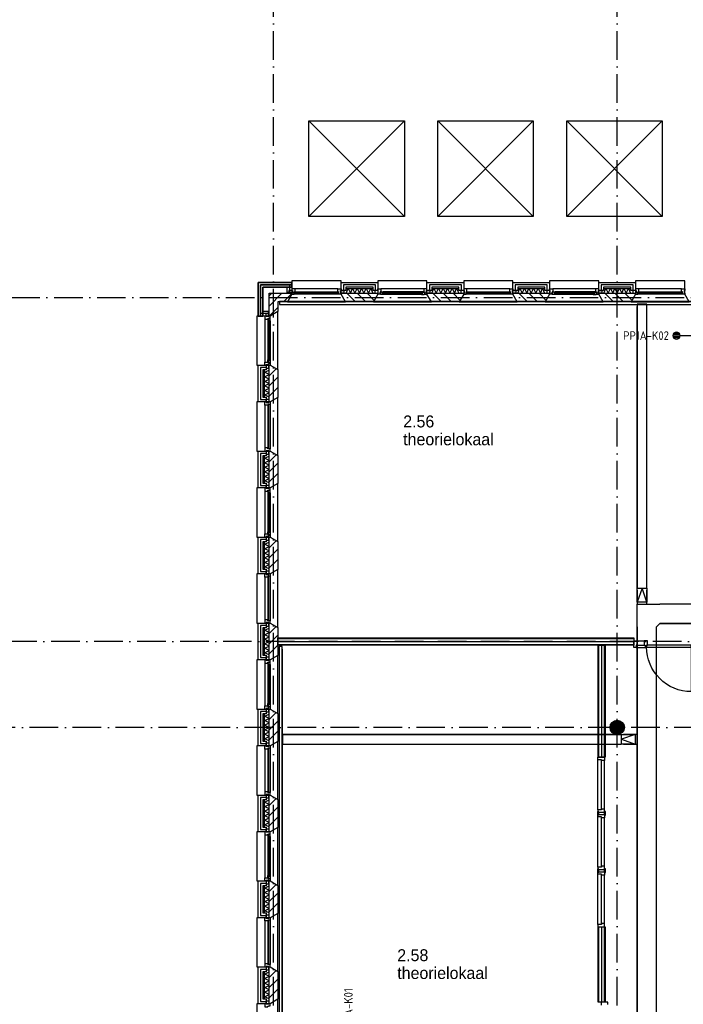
# Model space of a CAD drawing. Header units: millimetres. Extents: x -6587 to 112313, y 244 to 84344.
# Tile 19 of 54: x 12282 to 26184, y 43110 to 63727. Entities that reach past the tile are written whole.
import ezdxf
from ezdxf.enums import TextEntityAlignment as Align

# ---------------------------------------------------------------- set-up
doc = ezdxf.new("R2010")
doc.units = ezdxf.units.MM
doc.header["$LTSCALE"] = 100
doc.linetypes.add('B-SL0', pattern=[100000000.0, 0, -100000000.0])
doc.linetypes.add('DASHDOT', pattern=[9, 6, -1.5, 0, -1.5])
doc.layers.get('0').update_dxf_attribs({"color": 9, "linetype": 'CONTINUOUS'})
for name, color, linetype in [('AL$7----_STRAMIEN', 1, 'DASHDOT'), ('AL21----_BUITENWAND', 4, 'CONTINUOUS'), ('AL21K---_ISOLATIE', 1, 'CONTINUOUS'), ('AL22----_BINNENWAND', 7, 'CONTINUOUS'), ('AL27----_DAKEN', 7, 'CONTINUOUS'), ('AL28----_KONSTRUKTIE', 3, 'CONTINUOUS'), ('AL31----_BUITENKOZ', 7, 'CONTINUOUS'), ('AL32----_BINNENKOZ', 7, 'CONTINUOUS'), ('AL32----_DRAAIRICHTING', 1, 'CONTINUOUS'), ('ALL-----_REFLIJNEN', 8, 'CONTINUOUS'), ('ALXA3---_VOLZWART', 14, 'CONTINUOUS'), ('ALXAA---_GEWBETON', 12, 'CONTINUOUS'), ('ALXAB---_PREFABBETON', 1, 'CONTINUOUS'), ('BOUW', 8, 'CONTINUOUS'), ('EA61303-_ARCEER', 1, 'CONTINUOUS'), ('EB6441--_ATTRIB', 2, 'CONTINUOUS'), ('EL61303-_WANDGOOT', 3, 'CONTINUOUS'), ('EL6441--_DATACOM', 3, 'CONTINUOUS'), ('KABELGOOT1', 8, 'CONTINUOUS'), ('LIJN025', 10, 'CONTINUOUS'), ('WANDGOTEN2EA', 3, 'CONTINUOUS')]:
    doc.layers.add(name, color=color, linetype=linetype)
doc.styles.add('1_8', font='iso', dxfattribs={"width": 0.7, "height": 1.8})
doc.styles.add('2_0', font='iso', dxfattribs={"height": 200})
doc.styles.add('BURO-025', font='BUROFONT.shx', dxfattribs={"height": 250})
doc.styles.get("Standard").update_dxf_attribs({"font": 'iso.shx'})

# ---------------------------------------------------------------- blocks, each defined once
blk = doc.blocks.new('ES4X2')
for p, q in [((-0.45, 1.4), (-0.45, 2.6)), ((-0.15, 1.27), (-0.15, 2.73)), ((0.15, 1.27), (0.15, 2.73)), ((0.45, 1.4), (0.45, 2.6)), ((0, 1.25), (0, -3))]:
    blk.add_line(p, q)
blk.add_circle((0, 2), 0.75)
at = {"style": '1_8', "flags": 8}
for tag, p in [('NUMMER', (1.25, 3.5)), ('CODE', (-1.25, 3.5))]:
    blk.add_attdef(tag, text='', height=1.8, rotation=90, dxfattribs=at).set_placement(p, align=Align.MIDDLE_LEFT)
blk.add_attdef('M_CODE', text='', height=1.8, dxfattribs=at).set_placement((0, 0), align=Align.MIDDLE_CENTER)
blk = doc.blocks.new('EH100000')
at = {"linetype": 'ByBlock'}
for p, q in [((1, 0.5), (0, 0.5)), ((1, 0.5, 1), (0, 0.5, 1)), ((0, -0.5, 1), (1, -0.5, 1)), ((1, -0.5), (0, -0.5))]:
    blk.add_line(p, q, dxfattribs=at)
at = {"linetype": 'ByBlock', "invisible_edges": 15}
for points in [[(1, -0.5), (0, -0.5), (0, 0.5), (1, 0.5)], [(0, 0.5), (1, 0.5), (1, 0.5, 1), (0, 0.5, 1)], [(0, -0.5, 1), (1, -0.5, 1), (1, -0.5), (0, -0.5)]]:
    blk.add_3dface(points, dxfattribs=at)
at = {"linetype": 'ByBlock', "style": '2_0', "flags": 8}
blk.add_attdef('FUNCTIE', text='', height=0.5, dxfattribs=at).set_placement((0.5, 0), align=Align.MIDDLE)
at = {"linetype": 'ByBlock', "flags": 9}
blk.add_attdef('SCHOT', text='', height=0.5, dxfattribs=at).set_placement((0.5, 0), align=Align.MIDDLE)
blk = doc.blocks.new('EH100005')
blk.add_lwpolyline([(-1, -0.5), (0, -0.5), (0, 0.5), (-1, 0.5)])
at = {"style": '2_0', "flags": 9}
blk.add_attdef('HULPSTUK', text='', height=0.5, dxfattribs=at).set_placement((0, 0), align=Align.MIDDLE)
blk = doc.blocks.new('WANDGOTEN2EA')
at = {"layer": 'EA61303-_ARCEER'}
h = blk.add_hatch(dxfattribs=at)
h.set_pattern_fill('LINE,N', color=256, scale=20, angle=225, style=0)
h.set_pattern_definition([(225, (44493, 57794.5), (44.90128, -44.90128), [])])
edge = h.paths.add_edge_path()
edge.add_line((44493, 57827), (17726, 57827))
edge = h.paths.add_edge_path()
edge.add_line((17726, 57827), (17726, 57762))
edge = h.paths.add_edge_path()
edge.add_line((17726, 57762), (44493, 57762))
edge = h.paths.add_edge_path()
edge.add_line((44493, 57762), (44493, 57827))
h = blk.add_hatch(dxfattribs=at)
h.set_pattern_fill('LINE,N', color=256, scale=20, angle=225, style=0)
h.set_pattern_definition([(225, (17747.5, 41828), (44.9013, -44.9013), [])])
edge = h.paths.add_edge_path()
edge.add_line((17780, 41828), (17780, 50549))
edge = h.paths.add_edge_path()
edge.add_line((17780, 50549), (17715, 50549))
edge = h.paths.add_edge_path()
edge.add_line((17715, 50549), (17715, 41828))
edge = h.paths.add_edge_path()
edge.add_line((17715, 41828), (17780, 41828))
at = {"layer": 'EL61303-_WANDGOOT', "yscale": 65, "zscale": 119.9999999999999}
for name, p, xscale, rotation in [('EH100000', (44493, 57794.5), 26767, 180), ('EH100005', (17726, 57794.5), 119.9999999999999, 180), ('EH100005', (17747.5, 50599), 119.9999999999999, 90), ('EH100000', (17747.5, 41828), 8721, 90)]:
    blk.add_blockref(name, p, dxfattribs=dict(at, xscale=xscale, rotation=rotation))
blk = doc.blocks.new('EH100001')
at = {"linetype": 'ByBlock'}
for p, q in [((1, 0.5, 1), (0, 0.5, 1)), ((0, -0.5, 1), (1, -0.5, 1))]:
    blk.add_line(p, q, dxfattribs=at)
blk.add_lwpolyline([(0, -0.5), (1, 0), (0, 0.5)], dxfattribs=at)
blk.add_lwpolyline([(0, -0.5), (1, 0), (0, 0.5)], dxfattribs=at)
blk.add_lwpolyline([(1, -0.5), (0, -0.5), (0, 0.5), (1, 0.5)], close=True, dxfattribs=at)
at = {"linetype": 'ByBlock', "invisible_edges": 15}
for points in [[(1, -0.5), (0, -0.5), (0, 0.5), (1, 0.5)], [(0, 0.5), (1, 0.5), (1, 0.5, 1), (0, 0.5, 1)], [(0, -0.5, 1), (1, -0.5, 1), (1, -0.5), (0, -0.5)]]:
    blk.add_3dface(points, dxfattribs=at)
at = {"style": '2_0', "flags": 8}
blk.add_attdef('FUNCTIE', text='', height=0.5, dxfattribs=at).set_placement((0.5, 0), align=Align.MIDDLE)
at = {"flags": 9}
blk.add_attdef('SCHOT', text='', height=0.5, dxfattribs=at).set_placement((0.5, 0), align=Align.MIDDLE)
blk = doc.blocks.new('KG2II8')
at = {"linetype": 'B-SL0'}
for p, q in [((200, 275), (-200, 275)), ((275, -200), (275, 200))]:
    blk.add_line(p, q, dxfattribs=at)
at = {"linetype": 'ByBlock'}
for points in [[(275, -200), (-200, -200), (-200, -200), (-200, 275)], [(200, 275), (200, 275), (275, 200), (275, 200)]]:
    blk.add_lwpolyline(points, dxfattribs=at)
at = {"flags": 3}
blk.add_attdef('HULPSTUK', (0, 0), '', height=1, rotation=90, dxfattribs=at)
blk = doc.blocks.new('A$Cb38f1ce1')
at = {"layer": 'ALXAA---_GEWBETON'}
h = blk.add_hatch(dxfattribs=at)
h.set_pattern_fill('GEWPBET', color=8, scale=100, angle=90, style=0)
h.set_pattern_definition([(90, (21547.848, 42379.993), (-20, 6e-15), [])])
edge = h.paths.add_edge_path()
edge.add_arc((21548, 42380), 150, 0, 360)
at = {"layer": 'AL$7----_STRAMIEN', "color": 1}
for p, q in [((14348, 1456), (14348, 70113)), ((35493, 44180), (750, 44180)), ((86348, 42380), (750, 42380))]:
    blk.add_line(p, q, dxfattribs=at)
for points in [[(21548, 1456), (21548, 70088)], [(750, 51380), (86348, 51380)]]:
    blk.add_lwpolyline(points, dxfattribs=at)
at = {"layer": 'AL21----_BUITENWAND', "color": 8}
for p, q in [((14028, 50995), (14028, 51700)), ((14028, 51700), (14733, 51700)), ((14733, 51700), (14028, 51700)), ((14028, 51700), (14028, 50995)), ((14028, 50995), (14028, 51700)), ((14028, 51700), (14733, 51700)), ((14733, 51600), (14128, 51600)), ((14128, 51600), (14128, 50995)), ((14128, 50995), (14128, 51600)), ((14128, 51600), (14733, 51600)), ((14633, 51600), (14128, 51600)), ((14128, 51600), (14128, 51095)), ((14633, 51490), (14633, 51600)), ((14733, 51700), (14733, 51600)), ((14733, 51600), (14733, 51700)), ((14733, 51700), (14733, 51490)), ((15763, 51531), (15763, 51700)), ((15763, 51700), (16533, 51700)), ((16433, 51600), (15863, 51600)), ((15863, 51600), (15863, 51531)), ((16433, 51531), (16433, 51600)), ((16533, 51700), (16533, 51531)), ((17563, 51531), (17563, 51700)), ((17563, 51700), (18333, 51700)), ((18233, 51600), (17663, 51600)), ((17663, 51600), (17663, 51531)), ((18233, 51531), (18233, 51600)), ((18333, 51700), (18333, 51531)), ((19363, 51531), (19363, 51700)), ((19363, 51700), (20133, 51700)), ((20033, 51600), (19463, 51600)), ((19463, 51600), (19463, 51531)), ((20033, 51531), (20033, 51600)), ((20133, 51700), (20133, 51531)), ((21163, 51531), (21163, 51700)), ((21163, 51700), (21933, 51700)), ((21833, 51600), (21263, 51600)), ((21263, 51600), (21263, 51531)), ((21833, 51531), (21833, 51600)), ((21933, 51700), (21933, 51531)), ((14733, 51490), (14633, 51490)), ((15863, 51531), (15763, 51531)), ((16533, 51531), (16433, 51531)), ((17663, 51531), (17563, 51531)), ((18333, 51531), (18233, 51531)), ((19463, 51531), (19363, 51531)), ((20133, 51531), (20033, 51531)), ((21263, 51531), (21163, 51531)), ((21933, 51531), (21833, 51531)), ((14128, 50995), (14028, 50995)), ((14028, 50995), (14128, 50995)), ((14238, 50995), (14028, 50995)), ((14128, 51095), (14238, 51095)), ((14238, 51095), (14238, 50995)), ((14028, 49195), (14028, 49965)), ((14028, 49965), (14197, 49965)), ((14197, 49965), (14197, 49865)), ((14197, 49865), (14128, 49865)), ((14128, 49865), (14128, 49295)), ((14128, 49295), (14197, 49295)), ((14197, 49295), (14197, 49195)), ((14197, 49195), (14028, 49195)), ((14028, 47395), (14028, 48165)), ((14028, 48165), (14197, 48165)), ((14197, 48065), (14128, 48065)), ((14128, 48065), (14128, 47495)), ((14197, 48165), (14197, 48065)), ((14128, 47495), (14197, 47495)), ((14197, 47495), (14197, 47395)), ((14197, 47395), (14028, 47395)), ((14028, 45595), (14028, 46365)), ((14028, 46365), (14197, 46365)), ((14197, 46265), (14128, 46265)), ((14128, 46265), (14128, 45695)), ((14197, 46365), (14197, 46265)), ((14197, 45595), (14028, 45595)), ((14128, 45695), (14197, 45695)), ((14197, 45695), (14197, 45595)), ((14028, 43795), (14028, 44565)), ((14028, 44565), (14197, 44565)), ((14197, 44565), (14197, 44465)), ((14197, 44465), (14128, 44465)), ((14128, 44465), (14128, 43895)), ((14197, 43795), (14028, 43795)), ((14128, 43895), (14197, 43895)), ((14197, 43895), (14197, 43795)), ((14028, 41995), (14028, 42765)), ((14028, 42765), (14197, 42765)), ((14197, 42765), (14197, 42665)), ((14197, 42665), (14128, 42665)), ((14128, 42665), (14128, 42095)), ((14128, 42095), (14197, 42095)), ((14197, 42095), (14197, 41995)), ((14197, 41995), (14028, 41995)), ((14028, 40195), (14028, 40965)), ((14028, 40965), (14197, 40965)), ((14197, 40865), (14128, 40865)), ((14128, 40865), (14128, 40295)), ((14197, 40965), (14197, 40865)), ((14128, 40295), (14197, 40295)), ((14197, 40295), (14197, 40195)), ((14197, 40195), (14028, 40195)), ((14028, 38395), (14028, 39165)), ((14028, 39165), (14197, 39165)), ((14197, 39065), (14128, 39065)), ((14128, 39065), (14128, 38495)), ((14197, 39165), (14197, 39065)), ((14197, 38395), (14028, 38395)), ((14128, 38495), (14197, 38495)), ((14197, 38495), (14197, 38395)), ((14028, 36595), (14028, 37365)), ((14028, 37365), (14197, 37365)), ((14197, 37365), (14197, 37265)), ((14197, 37265), (14128, 37265)), ((14128, 37265), (14128, 36695)), ((14197, 36595), (14028, 36595)), ((14128, 36695), (14197, 36695)), ((14197, 36695), (14197, 36595))]:
    blk.add_line(p, q, dxfattribs=at)
at = {"layer": 'AL21K---_ISOLATIE', "color": 8, "linetype": 'Continuous'}
for p, q in [((15863, 51570), (16433, 51570)), ((15867, 51470), (15910, 51570)), ((15910, 51570), (15958, 51470)), ((15958, 51470), (16005, 51570)), ((16005, 51570), (16053, 51470)), ((16053, 51470), (16100, 51570)), ((16100, 51570), (16148, 51470)), ((16148, 51470), (16195, 51570)), ((16195, 51570), (16243, 51470)), ((16243, 51470), (16290, 51570)), ((16290, 51570), (16338, 51470)), ((16338, 51470), (16385, 51570)), ((16385, 51570), (16428, 51470)), ((17663, 51570), (18233, 51570)), ((17667, 51470), (17710, 51570)), ((17710, 51570), (17758, 51470)), ((17758, 51470), (17805, 51570)), ((17805, 51570), (17853, 51470)), ((17853, 51470), (17900, 51570)), ((17900, 51570), (17948, 51470)), ((17948, 51470), (17995, 51570)), ((17995, 51570), (18043, 51470)), ((18043, 51470), (18090, 51570)), ((18090, 51570), (18138, 51470)), ((18138, 51470), (18185, 51570)), ((18185, 51570), (18228, 51470)), ((19463, 51570), (20033, 51570)), ((19467, 51470), (19510, 51570)), ((19510, 51570), (19558, 51470)), ((19558, 51470), (19605, 51570)), ((19605, 51570), (19653, 51470)), ((19653, 51470), (19700, 51570)), ((19700, 51570), (19748, 51470)), ((19748, 51470), (19795, 51570)), ((19795, 51570), (19843, 51470)), ((19843, 51470), (19890, 51570)), ((19890, 51570), (19938, 51470)), ((19938, 51470), (19985, 51570)), ((19985, 51570), (20028, 51470)), ((21263, 51570), (21833, 51570)), ((21267, 51470), (21310, 51570)), ((21310, 51570), (21358, 51470)), ((21358, 51470), (21405, 51570)), ((21405, 51570), (21453, 51470)), ((21453, 51470), (21500, 51570)), ((21500, 51570), (21548, 51470)), ((21548, 51470), (21595, 51570)), ((21595, 51570), (21643, 51470)), ((21643, 51470), (21690, 51570)), ((21690, 51570), (21738, 51470)), ((21738, 51470), (21785, 51570)), ((21785, 51570), (21828, 51470)), ((15863, 51470), (16433, 51470)), ((17663, 51470), (18233, 51470)), ((19463, 51470), (20033, 51470)), ((21263, 51470), (21833, 51470)), ((14158, 49295), (14158, 49865)), ((14158, 49817), (14258, 49861)), ((14258, 49770), (14158, 49817)), ((14158, 49722), (14258, 49770)), ((14258, 49675), (14158, 49722)), ((14258, 49295), (14258, 49865)), ((14158, 49627), (14258, 49675)), ((14258, 49580), (14158, 49627)), ((14158, 49532), (14258, 49580)), ((14258, 49485), (14158, 49532)), ((14158, 49437), (14258, 49485)), ((14258, 49390), (14158, 49437)), ((14158, 49342), (14258, 49390)), ((14258, 49299), (14158, 49342)), ((14158, 47495), (14158, 48065)), ((14158, 48017), (14258, 48061)), ((14258, 47495), (14258, 48065)), ((14258, 47970), (14158, 48017)), ((14158, 47922), (14258, 47970)), ((14258, 47875), (14158, 47922)), ((14158, 47827), (14258, 47875)), ((14258, 47780), (14158, 47827)), ((14158, 47732), (14258, 47780)), ((14258, 47685), (14158, 47732)), ((14158, 47637), (14258, 47685)), ((14258, 47590), (14158, 47637)), ((14158, 47542), (14258, 47590)), ((14258, 47499), (14158, 47542)), ((14158, 45695), (14158, 46265)), ((14158, 46217), (14258, 46261)), ((14258, 46170), (14158, 46217)), ((14258, 45695), (14258, 46265)), ((14158, 46122), (14258, 46170)), ((14258, 46075), (14158, 46122)), ((14158, 46027), (14258, 46075)), ((14258, 45980), (14158, 46027)), ((14158, 45932), (14258, 45980)), ((14258, 45885), (14158, 45932)), ((14158, 45837), (14258, 45885)), ((14258, 45790), (14158, 45837)), ((14158, 45742), (14258, 45790)), ((14258, 45699), (14158, 45742)), ((14158, 43895), (14158, 44465)), ((14158, 44417), (14258, 44461)), ((14258, 44370), (14158, 44417)), ((14158, 44322), (14258, 44370)), ((14258, 43895), (14258, 44465)), ((14258, 44275), (14158, 44322)), ((14158, 44227), (14258, 44275)), ((14258, 44180), (14158, 44227)), ((14158, 44132), (14258, 44180)), ((14258, 44085), (14158, 44132)), ((14158, 44037), (14258, 44085)), ((14258, 43990), (14158, 44037)), ((14158, 43942), (14258, 43990)), ((14258, 43899), (14158, 43942)), ((14158, 42095), (14158, 42665)), ((14158, 42617), (14258, 42661)), ((14258, 42570), (14158, 42617)), ((14158, 42522), (14258, 42570)), ((14258, 42475), (14158, 42522)), ((14158, 42427), (14258, 42475)), ((14258, 42095), (14258, 42665)), ((14258, 42380), (14158, 42427)), ((14158, 42332), (14258, 42380)), ((14258, 42285), (14158, 42332)), ((14158, 42237), (14258, 42285)), ((14258, 42190), (14158, 42237)), ((14158, 42142), (14258, 42190)), ((14258, 42099), (14158, 42142)), ((14158, 40295), (14158, 40865)), ((14158, 40817), (14258, 40861)), ((14258, 40295), (14258, 40865)), ((14258, 40770), (14158, 40817)), ((14158, 40722), (14258, 40770)), ((14258, 40675), (14158, 40722)), ((14158, 40627), (14258, 40675)), ((14258, 40580), (14158, 40627)), ((14158, 40532), (14258, 40580)), ((14258, 40485), (14158, 40532)), ((14158, 40437), (14258, 40485)), ((14258, 40390), (14158, 40437)), ((14158, 40342), (14258, 40390)), ((14258, 40299), (14158, 40342)), ((14158, 38495), (14158, 39065)), ((14158, 39017), (14258, 39061)), ((14258, 38970), (14158, 39017)), ((14158, 38922), (14258, 38970)), ((14258, 38495), (14258, 39065)), ((14258, 38875), (14158, 38922)), ((14158, 38827), (14258, 38875)), ((14258, 38780), (14158, 38827)), ((14158, 38732), (14258, 38780)), ((14258, 38685), (14158, 38732)), ((14158, 38637), (14258, 38685)), ((14258, 38590), (14158, 38637)), ((14158, 38542), (14258, 38590)), ((14258, 38499), (14158, 38542)), ((14158, 36695), (14158, 37265)), ((14158, 37217), (14258, 37261)), ((14258, 37170), (14158, 37217)), ((14158, 37122), (14258, 37170)), ((14258, 37075), (14158, 37122)), ((14258, 36695), (14258, 37265)), ((14158, 37027), (14258, 37075)), ((14258, 36980), (14158, 37027)), ((14158, 36932), (14258, 36980)), ((14258, 36885), (14158, 36932)), ((14158, 36837), (14258, 36885)), ((14258, 36790), (14158, 36837)), ((14158, 36742), (14258, 36790)), ((14258, 36699), (14158, 36742))]:
    blk.add_line(p, q, dxfattribs=at)
at = {"layer": 'AL22----_BINNENWAND', "color": 8}
for p, q in [((14438, 44255), (21897, 44255)), ((14438, 44105), (14438, 44255)), ((21897, 44255), (21897, 44105)), ((21897, 44105), (14438, 44105)), ((21148, 41755), (21148, 44105)), ((21148, 44105), (21298, 44105)), ((21298, 44105), (21298, 41755)), ((21298, 41755), (21148, 41755)), ((21148, 36631), (21148, 38205)), ((21148, 38205), (21298, 38205)), ((21298, 38205), (21298, 36631)), ((21298, 36631), (21148, 36631))]:
    blk.add_line(p, q, dxfattribs=at)
at = {"layer": 'AL22----_BINNENWAND', "color": 8, "linetype": 'Continuous'}
for p, q in [((14438, 44240), (21897, 44240)), ((14438, 44120), (21897, 44120)), ((21163, 41755), (21163, 44105)), ((21283, 41755), (21283, 44105)), ((21163, 36631), (21163, 38205)), ((21283, 36631), (21283, 38205))]:
    blk.add_line(p, q, dxfattribs=at)
at = {"layer": 'AL27----_DAKEN', "color": 8}
for p, q in [((15091, 53080), (17091, 55080)), ((15091, 55080), (17091, 53080)), ((15091, 53080), (15091, 55080)), ((15091, 55080), (17091, 55080)), ((17091, 55080), (17091, 53080)), ((17791, 55080), (19791, 53080)), ((17791, 53080), (19791, 55080)), ((17791, 53080), (17791, 55080)), ((17791, 55080), (19791, 55080)), ((19791, 55080), (19791, 53080)), ((20491, 55080), (22491, 53080)), ((20491, 53080), (22491, 55080)), ((20491, 53080), (20491, 55080)), ((20491, 55080), (22491, 55080)), ((22491, 55080), (22491, 53080)), ((17091, 53080), (15091, 53080)), ((19791, 53080), (17791, 53080)), ((22491, 53080), (20491, 53080))]:
    blk.add_line(p, q, dxfattribs=at)
at = {"layer": 'AL28----_KONSTRUKTIE', "color": 8, "linetype": 'Continuous'}
for p, q in [((14258, 50995), (14258, 51470)), ((14258, 51470), (14733, 51470)), ((14733, 51450), (14640, 51290)), ((14733, 51470), (14733, 51450)), ((14640, 51290), (14438, 51290)), ((14438, 51290), (14438, 51087)), ((14278, 50995), (14258, 50995)), ((14438, 51087), (14278, 50995))]:
    blk.add_line(p, q, dxfattribs=at)
at = {"layer": 'AL28----_KONSTRUKTIE', "color": 8}
for p, q in [((15763, 51450), (15763, 51470)), ((15763, 51470), (16533, 51470)), ((15855, 51290), (15763, 51450)), ((16533, 51450), (16440, 51290)), ((16533, 51470), (16533, 51450)), ((17563, 51450), (17563, 51470)), ((17563, 51470), (18333, 51470)), ((17655, 51290), (17563, 51450)), ((18333, 51450), (18240, 51290)), ((18333, 51470), (18333, 51450)), ((19363, 51450), (19363, 51470)), ((19363, 51470), (20133, 51470)), ((19455, 51290), (19363, 51450)), ((20133, 51450), (20040, 51290)), ((20133, 51470), (20133, 51450)), ((21163, 51450), (21163, 51470)), ((21163, 51470), (21933, 51470)), ((21255, 51290), (21163, 51450)), ((21933, 51450), (21840, 51290)), ((21933, 51470), (21933, 51450)), ((16440, 51290), (15855, 51290)), ((18240, 51290), (17655, 51290)), ((20040, 51290), (19455, 51290)), ((21840, 51290), (21255, 51290)), ((14128, 50995), (14128, 50995)), ((14258, 49965), (14278, 49965)), ((14258, 49195), (14258, 49965)), ((14278, 49965), (14438, 49873)), ((14438, 49873), (14438, 49287)), ((14438, 49287), (14278, 49195)), ((14278, 49195), (14258, 49195)), ((14258, 48165), (14278, 48165)), ((14258, 47395), (14258, 48165)), ((14278, 48165), (14438, 48073)), ((14438, 48073), (14438, 47487)), ((14438, 47487), (14278, 47395)), ((14278, 47395), (14258, 47395)), ((14258, 46365), (14278, 46365)), ((14258, 45595), (14258, 46365)), ((14278, 46365), (14438, 46273)), ((14438, 46273), (14438, 45687)), ((14278, 45595), (14258, 45595)), ((14438, 45687), (14278, 45595)), ((14258, 44565), (14278, 44565)), ((14258, 43795), (14258, 44565)), ((14278, 44565), (14438, 44473)), ((14438, 44473), (14438, 43887)), ((14278, 43795), (14258, 43795)), ((14438, 43887), (14278, 43795)), ((14258, 42765), (14278, 42765)), ((14258, 41995), (14258, 42765)), ((14278, 42765), (14438, 42673)), ((14438, 42673), (14438, 42087)), ((14438, 42087), (14278, 41995)), ((14278, 41995), (14258, 41995)), ((14258, 40965), (14278, 40965)), ((14258, 40195), (14258, 40965)), ((14278, 40965), (14438, 40873)), ((14438, 40873), (14438, 40287)), ((14438, 40287), (14278, 40195)), ((14278, 40195), (14258, 40195)), ((14258, 39165), (14278, 39165)), ((14258, 38395), (14258, 39165)), ((14278, 39165), (14438, 39073)), ((14438, 39073), (14438, 38487)), ((14278, 38395), (14258, 38395)), ((14438, 38487), (14278, 38395)), ((14258, 37365), (14278, 37365)), ((14258, 36595), (14258, 37365)), ((14278, 37365), (14438, 37273)), ((14438, 37273), (14438, 36687)), ((14278, 36595), (14258, 36595)), ((14438, 36687), (14278, 36595))]:
    blk.add_line(p, q, dxfattribs=at)
blk.add_circle((21548, 42380), 150, dxfattribs=at)
at = {"layer": 'AL31----_BUITENKOZ', "color": 8}
for points in [[(14733, 51450), (14640, 51290), (15855, 51290), (15763, 51450), (15763, 51730), (14733, 51730)], [(16533, 51450), (16440, 51290), (17655, 51290), (17563, 51450), (17563, 51730), (16533, 51730)], [(16533, 51450), (16533, 51475), (16543, 51475), (16543, 51531), (16533, 51531), (16533, 51564), (16600, 51564), (16600, 51501), (16583, 51501), (16583, 51486), (16577, 51486), (16577, 51450)], [(17563, 51450), (17563, 51475), (17553, 51475), (17553, 51531), (17563, 51531), (17563, 51564), (17496, 51564), (17496, 51501), (17513, 51501), (17513, 51486), (17519, 51486), (17519, 51450)], [(18333, 51450), (18240, 51290), (19455, 51290), (19363, 51450), (19363, 51730), (18333, 51730)], [(20133, 51450), (20040, 51290), (21255, 51290), (21163, 51450), (21163, 51730), (20133, 51730)], [(20133, 51450), (20133, 51475), (20143, 51475), (20143, 51531), (20133, 51531), (20133, 51564), (20200, 51564), (20200, 51501), (20183, 51501), (20183, 51486), (20177, 51486), (20177, 51450)], [(21163, 51450), (21163, 51475), (21153, 51475), (21153, 51531), (21163, 51531), (21163, 51564), (21096, 51564), (21096, 51501), (21113, 51501), (21113, 51486), (21119, 51486), (21119, 51450)], [(21933, 51450), (21840, 51290), (23055, 51290), (22963, 51450), (22963, 51730), (21933, 51730)], [(14743, 51475), (14743, 51531), (14672, 51531), (14672, 51475)], [(15753, 51475), (15753, 51531), (15824, 51531), (15824, 51475)], [(16543, 51475), (16543, 51531), (16472, 51531), (16472, 51475)], [(16589, 51447), (16587, 51451), (16580, 51451), (16580, 51481), (16602, 51481), (16602, 51486), (16594, 51486), (16594, 51501), (16600, 51501), (16647, 51501), (16649, 51488), (16632, 51488), (16632, 51447)], [(16632, 51449), (16632, 51463), (16649, 51463), (16649, 51449)], [(17506, 51447), (17508, 51451), (17515, 51451), (17515, 51481), (17493, 51481), (17493, 51486), (17501, 51486), (17501, 51501), (17496, 51501), (17449, 51501), (17446, 51488), (17463, 51488), (17463, 51447)], [(17463, 51449), (17463, 51463), (17446, 51463), (17446, 51449)], [(17553, 51475), (17553, 51531), (17624, 51531), (17624, 51475)], [(18343, 51475), (18343, 51531), (18272, 51531), (18272, 51475)], [(19353, 51475), (19353, 51531), (19424, 51531), (19424, 51475)], [(20143, 51475), (20143, 51531), (20072, 51531), (20072, 51475)], [(20189, 51447), (20187, 51451), (20180, 51451), (20180, 51481), (20202, 51481), (20202, 51486), (20194, 51486), (20194, 51501), (20200, 51501), (20247, 51501), (20249, 51488), (20232, 51488), (20232, 51447)], [(20232, 51449), (20232, 51463), (20249, 51463), (20249, 51449)], [(21106, 51447), (21108, 51451), (21115, 51451), (21115, 51481), (21093, 51481), (21093, 51486), (21101, 51486), (21101, 51501), (21096, 51501), (21049, 51501), (21046, 51488), (21063, 51488), (21063, 51447)], [(21063, 51449), (21063, 51463), (21046, 51463), (21046, 51449)], [(21153, 51475), (21153, 51531), (21224, 51531), (21224, 51475)], [(21943, 51475), (21943, 51531), (21872, 51531), (21872, 51475)], [(14278, 49965), (14438, 49873), (14438, 51087), (14278, 50995), (13998, 50995), (13998, 49965)], [(14278, 50995), (14253, 50995), (14253, 50985), (14197, 50985), (14197, 50995), (14164, 50995), (14164, 50928), (14227, 50928), (14227, 50945), (14242, 50945), (14242, 50951), (14278, 50951)], [(14253, 50985), (14197, 50985), (14197, 51056), (14253, 51056)], [(14281, 50938), (14276, 50941), (14276, 50948), (14247, 50948), (14247, 50925), (14242, 50925), (14242, 50933), (14227, 50933), (14227, 50928), (14227, 50881), (14240, 50879), (14240, 50896), (14281, 50896)], [(14278, 50896), (14265, 50896), (14265, 50879), (14278, 50879)], [(14278, 49965), (14253, 49965), (14253, 49975), (14197, 49975), (14197, 49965), (14164, 49965), (14164, 50032), (14227, 50032), (14227, 50015), (14242, 50015), (14242, 50009), (14278, 50009)], [(14253, 49975), (14197, 49975), (14197, 49904), (14253, 49904)], [(14281, 50022), (14276, 50019), (14276, 50012), (14247, 50012), (14247, 50035), (14242, 50035), (14242, 50027), (14227, 50027), (14227, 50032), (14227, 50079), (14240, 50081), (14240, 50064), (14281, 50064)], [(14278, 50064), (14265, 50064), (14265, 50081), (14278, 50081)], [(14278, 48165), (14438, 48073), (14438, 49287), (14278, 49195), (13998, 49195), (13998, 48165)], [(14253, 49185), (14197, 49185), (14197, 49256), (14253, 49256)], [(14253, 48175), (14197, 48175), (14197, 48104), (14253, 48104)], [(14278, 46365), (14438, 46273), (14438, 47487), (14278, 47395), (13998, 47395), (13998, 46365)], [(14253, 47385), (14197, 47385), (14197, 47456), (14253, 47456)], [(14278, 47395), (14253, 47395), (14253, 47385), (14197, 47385), (14197, 47395), (14164, 47395), (14164, 47328), (14227, 47328), (14227, 47345), (14242, 47345), (14242, 47351), (14278, 47351)], [(14281, 47338), (14276, 47341), (14276, 47348), (14247, 47348), (14247, 47325), (14242, 47325), (14242, 47333), (14227, 47333), (14227, 47328), (14227, 47281), (14240, 47279), (14240, 47296), (14281, 47296)], [(14278, 47296), (14265, 47296), (14265, 47279), (14278, 47279)], [(14278, 46365), (14253, 46365), (14253, 46375), (14197, 46375), (14197, 46365), (14164, 46365), (14164, 46432), (14227, 46432), (14227, 46415), (14242, 46415), (14242, 46409), (14278, 46409)], [(14281, 46422), (14276, 46419), (14276, 46412), (14247, 46412), (14247, 46435), (14242, 46435), (14242, 46427), (14227, 46427), (14227, 46432), (14227, 46479), (14240, 46481), (14240, 46464), (14281, 46464)], [(14278, 46464), (14265, 46464), (14265, 46481), (14278, 46481)], [(14253, 46375), (14197, 46375), (14197, 46304), (14253, 46304)], [(14278, 44565), (14438, 44473), (14438, 45687), (14278, 45595), (13998, 45595), (13998, 44565)], [(14253, 45585), (14197, 45585), (14197, 45656), (14253, 45656)], [(14253, 44575), (14197, 44575), (14197, 44504), (14253, 44504)], [(14278, 42765), (14438, 42673), (14438, 43887), (14278, 43795), (13998, 43795), (13998, 42765)], [(14278, 43795), (14253, 43795), (14253, 43785), (14197, 43785), (14197, 43795), (14164, 43795), (14164, 43728), (14227, 43728), (14227, 43745), (14242, 43745), (14242, 43751), (14278, 43751)], [(14253, 43785), (14197, 43785), (14197, 43856), (14253, 43856)], [(14281, 43738), (14276, 43741), (14276, 43748), (14247, 43748), (14247, 43725), (14242, 43725), (14242, 43733), (14227, 43733), (14227, 43728), (14227, 43681), (14240, 43679), (14240, 43696), (14281, 43696)], [(14278, 43696), (14265, 43696), (14265, 43679), (14278, 43679)], [(14278, 42765), (14253, 42765), (14253, 42775), (14197, 42775), (14197, 42765), (14164, 42765), (14164, 42832), (14227, 42832), (14227, 42815), (14242, 42815), (14242, 42809), (14278, 42809)], [(14253, 42775), (14197, 42775), (14197, 42704), (14253, 42704)], [(14281, 42822), (14276, 42819), (14276, 42812), (14247, 42812), (14247, 42835), (14242, 42835), (14242, 42827), (14227, 42827), (14227, 42832), (14227, 42879), (14240, 42881), (14240, 42864), (14281, 42864)], [(14278, 42864), (14265, 42864), (14265, 42881), (14278, 42881)], [(14278, 40965), (14438, 40873), (14438, 42087), (14278, 41995), (13998, 41995), (13998, 40965)], [(14253, 41985), (14197, 41985), (14197, 42056), (14253, 42056)], [(14253, 40975), (14197, 40975), (14197, 40904), (14253, 40904)], [(14278, 39165), (14438, 39073), (14438, 40287), (14278, 40195), (13998, 40195), (13998, 39165)], [(14253, 40185), (14197, 40185), (14197, 40256), (14253, 40256)], [(14278, 40195), (14253, 40195), (14253, 40185), (14197, 40185), (14197, 40195), (14164, 40195), (14164, 40128), (14227, 40128), (14227, 40145), (14242, 40145), (14242, 40151), (14278, 40151)], [(14281, 40138), (14276, 40141), (14276, 40148), (14247, 40148), (14247, 40125), (14242, 40125), (14242, 40133), (14227, 40133), (14227, 40128), (14227, 40081), (14240, 40079), (14240, 40096), (14281, 40096)], [(14278, 40096), (14265, 40096), (14265, 40079), (14278, 40079)], [(14278, 39165), (14253, 39165), (14253, 39175), (14197, 39175), (14197, 39165), (14164, 39165), (14164, 39232), (14227, 39232), (14227, 39215), (14242, 39215), (14242, 39209), (14278, 39209)], [(14253, 39175), (14197, 39175), (14197, 39104), (14253, 39104)], [(14281, 39222), (14276, 39219), (14276, 39212), (14247, 39212), (14247, 39235), (14242, 39235), (14242, 39227), (14227, 39227), (14227, 39232), (14227, 39279), (14240, 39281), (14240, 39264), (14281, 39264)], [(14278, 39264), (14265, 39264), (14265, 39281), (14278, 39281)], [(14278, 37365), (14438, 37273), (14438, 38487), (14278, 38395), (13998, 38395), (13998, 37365)], [(14253, 38385), (14197, 38385), (14197, 38456), (14253, 38456)], [(14253, 37375), (14197, 37375), (14197, 37304), (14253, 37304)], [(14278, 35565), (14438, 35473), (14438, 36687), (14278, 36595), (13998, 36595), (13998, 35565)], [(14278, 36595), (14253, 36595), (14253, 36585), (14197, 36585), (14197, 36595), (14164, 36595), (14164, 36528), (14227, 36528), (14227, 36545), (14242, 36545), (14242, 36551), (14278, 36551)], [(14253, 36585), (14197, 36585), (14197, 36656), (14253, 36656)]]:
    blk.add_lwpolyline(points, close=True, dxfattribs=at)
at = {"layer": 'AL31----_BUITENKOZ', "color": 8, "linetype": 'Continuous'}
for points in [[(14783, 51450), (14783, 51450), (14783, 51501), (14800, 51501), (14800, 51564), (14800, 51564), (14800, 51564), (14800, 51564), (14800, 51564), (14733, 51564), (14733, 51531), (14743, 51531), (14743, 51475), (14733, 51475), (14733, 51475), (14733, 51450)], [(15713, 51450), (15713, 51450), (15713, 51501), (15696, 51501), (15696, 51564), (15696, 51564), (15696, 51564), (15696, 51564), (15696, 51564), (15763, 51564), (15763, 51531), (15753, 51531), (15753, 51475), (15763, 51475), (15763, 51475), (15763, 51450)], [(18383, 51450), (18383, 51450), (18383, 51501), (18400, 51501), (18400, 51564), (18400, 51564), (18400, 51564), (18400, 51564), (18400, 51564), (18333, 51564), (18333, 51531), (18343, 51531), (18343, 51475), (18333, 51475), (18333, 51475), (18333, 51450)], [(19313, 51450), (19313, 51450), (19313, 51501), (19296, 51501), (19296, 51564), (19296, 51564), (19296, 51564), (19296, 51564), (19296, 51564), (19363, 51564), (19363, 51531), (19353, 51531), (19353, 51475), (19363, 51475), (19363, 51475), (19363, 51450)], [(21983, 51450), (21983, 51450), (21983, 51501), (22000, 51501), (22000, 51564), (22000, 51564), (22000, 51564), (22000, 51564), (22000, 51564), (21933, 51564), (21933, 51531), (21943, 51531), (21943, 51475), (21933, 51475), (21933, 51475), (21933, 51450)], [(22913, 51450), (22913, 51450), (22913, 51501), (22896, 51501), (22896, 51564), (22896, 51564), (22896, 51564), (22896, 51564), (22896, 51564), (22963, 51564), (22963, 51531), (22953, 51531), (22953, 51475), (22963, 51475), (22963, 51475), (22963, 51450)], [(15708, 51476), (15708, 51497), (14788, 51497), (14788, 51476)], [(17461, 51465), (17461, 51486), (16634, 51486), (16634, 51465)], [(19308, 51476), (19308, 51497), (18388, 51497), (18388, 51476)], [(21061, 51465), (21061, 51486), (20234, 51486), (20234, 51465)], [(22908, 51476), (22908, 51497), (21988, 51497), (21988, 51476)], [(14263, 50894), (14242, 50894), (14242, 50066), (14263, 50066)], [(14278, 49145), (14278, 49145), (14227, 49145), (14227, 49128), (14164, 49128), (14164, 49128), (14164, 49128), (14164, 49128), (14164, 49128), (14164, 49195), (14197, 49195), (14197, 49185), (14253, 49185), (14253, 49195), (14253, 49195), (14278, 49195)], [(14252, 49140), (14231, 49140), (14231, 48220), (14252, 48220)], [(14278, 48215), (14278, 48215), (14227, 48215), (14227, 48232), (14164, 48232), (14164, 48232), (14164, 48232), (14164, 48232), (14164, 48232), (14164, 48165), (14197, 48165), (14197, 48175), (14253, 48175), (14253, 48165), (14253, 48165), (14278, 48165)], [(14263, 47294), (14242, 47294), (14242, 46466), (14263, 46466)], [(14278, 45545), (14278, 45545), (14227, 45545), (14227, 45528), (14164, 45528), (14164, 45528), (14164, 45528), (14164, 45528), (14164, 45528), (14164, 45595), (14197, 45595), (14197, 45585), (14253, 45585), (14253, 45595), (14253, 45595), (14278, 45595)], [(14252, 45540), (14231, 45540), (14231, 44620), (14252, 44620)], [(14278, 44615), (14278, 44615), (14227, 44615), (14227, 44632), (14164, 44632), (14164, 44632), (14164, 44632), (14164, 44632), (14164, 44632), (14164, 44565), (14197, 44565), (14197, 44575), (14253, 44575), (14253, 44565), (14253, 44565), (14278, 44565)], [(14263, 43694), (14242, 43694), (14242, 42866), (14263, 42866)], [(14278, 41945), (14278, 41945), (14227, 41945), (14227, 41928), (14164, 41928), (14164, 41928), (14164, 41928), (14164, 41928), (14164, 41928), (14164, 41995), (14197, 41995), (14197, 41985), (14253, 41985), (14253, 41995), (14253, 41995), (14278, 41995)], [(14252, 41940), (14231, 41940), (14231, 41020), (14252, 41020)], [(14278, 41015), (14278, 41015), (14227, 41015), (14227, 41032), (14164, 41032), (14164, 41032), (14164, 41032), (14164, 41032), (14164, 41032), (14164, 40965), (14197, 40965), (14197, 40975), (14253, 40975), (14253, 40965), (14253, 40965), (14278, 40965)], [(14263, 40094), (14242, 40094), (14242, 39266), (14263, 39266)], [(14278, 38345), (14278, 38345), (14227, 38345), (14227, 38328), (14164, 38328), (14164, 38328), (14164, 38328), (14164, 38328), (14164, 38328), (14164, 38395), (14197, 38395), (14197, 38385), (14253, 38385), (14253, 38395), (14253, 38395), (14278, 38395)], [(14252, 38340), (14231, 38340), (14231, 37420), (14252, 37420)], [(14278, 37415), (14278, 37415), (14227, 37415), (14227, 37432), (14164, 37432), (14164, 37432), (14164, 37432), (14164, 37432), (14164, 37432), (14164, 37365), (14197, 37365), (14197, 37375), (14253, 37375), (14253, 37365), (14253, 37365), (14278, 37365)]]:
    blk.add_lwpolyline(points, close=True, dxfattribs=at)
at = {"layer": 'AL31----_BUITENKOZ', "color": 8}
for points in [[(15696, 51564), (14800, 51564)], [(17496, 51564), (16600, 51564)], [(19296, 51564), (18400, 51564)], [(21096, 51564), (20200, 51564)], [(22896, 51564), (22000, 51564)], [(15713, 51450), (14783, 51450)], [(17463, 51447), (16632, 51447)], [(17449, 51501), (16647, 51501)], [(19313, 51450), (18383, 51450)], [(21063, 51447), (20232, 51447)], [(21049, 51501), (20247, 51501)], [(22913, 51450), (21983, 51450)], [(14164, 50928), (14164, 50032)], [(14227, 50881), (14227, 50079)], [(14281, 50896), (14281, 50064)], [(14164, 49128), (14164, 48232)], [(14278, 49145), (14278, 48215)], [(14164, 47328), (14164, 46432)], [(14227, 47281), (14227, 46479)], [(14281, 47296), (14281, 46464)], [(14164, 45528), (14164, 44632)], [(14278, 45545), (14278, 44615)], [(14164, 43728), (14164, 42832)], [(14227, 43681), (14227, 42879)], [(14281, 43696), (14281, 42864)], [(14164, 41928), (14164, 41032)], [(14278, 41945), (14278, 41015)], [(14164, 40128), (14164, 39232)], [(14227, 40081), (14227, 39279)], [(14281, 40096), (14281, 39264)], [(14164, 38328), (14164, 37432)], [(14278, 38345), (14278, 37415)]]:
    blk.add_lwpolyline(points, dxfattribs=at)
at = {"layer": 'AL32----_BINNENKOZ', "color": 8}
for p, q in [((21349, 36631), (21210, 36631)), ((21210, 36631), (21210, 36564)), ((21349, 36581), (21349, 36631))]:
    blk.add_line(p, q, dxfattribs=at)
for points in [[(21964, 44104), (21947, 44104), (21947, 44053), (21897, 44053), (21897, 44192), (21964, 44192)], [(22164, 44104), (22164, 44064), (23098, 44064), (23098, 44104)]]:
    blk.add_lwpolyline(points, close=True, dxfattribs=at)
for points in [[(21964, 44192), (22114, 44192)], [(22131, 44053), (22164, 44053), (22164, 44104), (22181, 44104), (22181, 44192), (22114, 44192), (22114, 44104), (22131, 44104), (22131, 44053), (22164, 44053)], [(21947, 44053), (22131, 44053)], [(21964, 44104), (22114, 44104)], [(21141, 41755), (21280, 41755), (21280, 41688), (21217, 41688), (21217, 41705), (21141, 41705), (21141, 41755)], [(21141, 40655), (21141, 41705)], [(21217, 40672), (21217, 41688)], [(21280, 40672), (21280, 41688)], [(21141, 40605), (21280, 40605), (21280, 40672), (21217, 40672), (21217, 40655), (21141, 40655), (21141, 40605)], [(21160, 40555), (21160, 40542), (21142, 40542), (21142, 40605), (21142, 40618), (21160, 40618)], [(21285, 40555), (21285, 40542), (21303, 40542), (21303, 40605), (21303, 40618), (21285, 40618)], [(21141, 40555), (21280, 40555), (21280, 40488), (21217, 40488), (21217, 40505), (21141, 40505), (21141, 40555)], [(21141, 39455), (21141, 40505)], [(21166, 40555), (21160, 40555), (21160, 40605), (21166, 40605)], [(21217, 39472), (21217, 40488)], [(21280, 40555), (21285, 40555), (21285, 40605), (21280, 40605)], [(21280, 39472), (21280, 40488)], [(21141, 39405), (21280, 39405), (21280, 39472), (21217, 39472), (21217, 39455), (21141, 39455), (21141, 39405)], [(21160, 39355), (21160, 39342), (21142, 39342), (21142, 39405), (21142, 39418), (21160, 39418)], [(21166, 39355), (21160, 39355), (21160, 39405), (21166, 39405)], [(21280, 39355), (21285, 39355), (21285, 39405), (21280, 39405)], [(21285, 39355), (21285, 39342), (21303, 39342), (21303, 39405), (21303, 39418), (21285, 39418)], [(21141, 39355), (21280, 39355), (21280, 39288), (21217, 39288), (21217, 39305), (21141, 39305), (21141, 39355)], [(21141, 38255), (21141, 39305)], [(21217, 38272), (21217, 39288)], [(21280, 38272), (21280, 39288)], [(21141, 38205), (21280, 38205), (21280, 38272), (21217, 38272), (21217, 38255), (21141, 38255), (21141, 38205)]]:
    blk.add_lwpolyline(points, dxfattribs=at)
at = {"layer": 'AL32----_DRAAIRICHTING', "color": 8}
blk.add_lwpolyline([(23098, 44064), (23098, 43130, -0.414214), (22164, 44064, -0.414214)], format="xyb", dxfattribs=at)
at = {"layer": 'ALL-----_REFLIJNEN', "color": 8, "linetype": 'Continuous'}
for p, q in [((14733, 51650), (14078, 51650)), ((14078, 51650), (14078, 50995)), ((14078, 50995), (14078, 51650)), ((14078, 51650), (14733, 51650)), ((14078, 51045), (14078, 51650)), ((14078, 51650), (14683, 51650)), ((14683, 51650), (14683, 51490)), ((16483, 51650), (15813, 51650)), ((15813, 51650), (15813, 51531)), ((16483, 51531), (16483, 51650)), ((18283, 51650), (17613, 51650)), ((17613, 51650), (17613, 51531)), ((18283, 51531), (18283, 51650)), ((20083, 51650), (19413, 51650)), ((19413, 51650), (19413, 51531)), ((20083, 51531), (20083, 51650)), ((21883, 51650), (21213, 51650)), ((21213, 51650), (21213, 51531)), ((21883, 51531), (21883, 51650)), ((14238, 51045), (14078, 51045)), ((14197, 49915), (14078, 49915)), ((14078, 49915), (14078, 49245)), ((14078, 49245), (14197, 49245)), ((14197, 48115), (14078, 48115)), ((14078, 48115), (14078, 47445)), ((14078, 47445), (14197, 47445)), ((14197, 46315), (14078, 46315)), ((14078, 46315), (14078, 45645)), ((14078, 45645), (14197, 45645)), ((14197, 44515), (14078, 44515)), ((14078, 44515), (14078, 43845)), ((14438, 44180), (21897, 44180)), ((21223, 41755), (21223, 44105)), ((14078, 43845), (14197, 43845)), ((14197, 42715), (14078, 42715)), ((14078, 42715), (14078, 42045)), ((14078, 42045), (14197, 42045)), ((14197, 40915), (14078, 40915)), ((14078, 40915), (14078, 40245)), ((14078, 40245), (14197, 40245)), ((14197, 39115), (14078, 39115)), ((14078, 39115), (14078, 38445)), ((14078, 38445), (14197, 38445)), ((21223, 36631), (21223, 38205)), ((14197, 37315), (14078, 37315)), ((14078, 37315), (14078, 36645)), ((14078, 36645), (14197, 36645))]:
    blk.add_line(p, q, dxfattribs=at)
at = {"layer": 'ALXA3---_VOLZWART', "color": 8}
for p, q in [((14733, 51650), (14078, 51650)), ((14078, 51650), (14078, 50995)), ((14078, 50995), (14078, 51650)), ((14078, 51650), (14733, 51650)), ((14078, 51045), (14078, 51650)), ((14078, 51650), (14683, 51650)), ((14683, 51650), (14683, 51490)), ((16483, 51650), (15813, 51650)), ((15813, 51650), (15813, 51531)), ((16483, 51531), (16483, 51650)), ((18283, 51650), (17613, 51650)), ((17613, 51650), (17613, 51531)), ((18283, 51531), (18283, 51650)), ((20083, 51650), (19413, 51650)), ((19413, 51650), (19413, 51531)), ((20083, 51531), (20083, 51650)), ((21883, 51650), (21213, 51650)), ((21213, 51650), (21213, 51531)), ((21883, 51531), (21883, 51650)), ((14238, 51045), (14078, 51045)), ((14197, 49915), (14078, 49915)), ((14078, 49915), (14078, 49245)), ((14078, 49245), (14197, 49245)), ((14197, 48115), (14078, 48115)), ((14078, 48115), (14078, 47445)), ((14078, 47445), (14197, 47445)), ((14197, 46315), (14078, 46315)), ((14078, 46315), (14078, 45645)), ((14078, 45645), (14197, 45645)), ((14197, 44515), (14078, 44515)), ((14078, 44515), (14078, 43845)), ((14078, 43845), (14197, 43845)), ((14197, 42715), (14078, 42715)), ((14078, 42715), (14078, 42045)), ((14078, 42045), (14197, 42045)), ((14197, 40915), (14078, 40915)), ((14078, 40915), (14078, 40245)), ((14078, 40245), (14197, 40245)), ((14197, 39115), (14078, 39115)), ((14078, 39115), (14078, 38445)), ((14078, 38445), (14197, 38445)), ((14197, 37315), (14078, 37315)), ((14078, 37315), (14078, 36645)), ((14078, 36645), (14197, 36645))]:
    blk.add_line(p, q, dxfattribs=at)
at = {"layer": 'ALXAB---_PREFABBETON', "color": 8}
for p, q in [((14258, 51417), (14311, 51470)), ((14258, 51204), (14523, 51470)), ((14555, 51290), (14733, 51467)), ((15887, 51470), (16067, 51290)), ((16099, 51470), (16279, 51290)), ((16311, 51470), (16459, 51322)), ((16524, 51470), (16533, 51461)), ((17687, 51470), (17867, 51290)), ((17899, 51470), (18079, 51290)), ((18111, 51470), (18259, 51322)), ((18324, 51470), (18333, 51461)), ((19487, 51470), (19667, 51290)), ((19699, 51470), (19879, 51290)), ((19911, 51470), (20059, 51322)), ((20124, 51470), (20133, 51461)), ((21287, 51470), (21467, 51290)), ((21499, 51470), (21679, 51290)), ((21711, 51470), (21859, 51322)), ((21924, 51470), (21933, 51461)), ((14260, 50995), (14438, 51172)), ((14258, 49956), (14267, 49965)), ((14258, 49744), (14405, 49891)), ((14258, 49532), (14438, 49712)), ((14258, 49320), (14438, 49500)), ((14258, 48156), (14267, 48165)), ((14258, 47944), (14405, 48091)), ((14258, 47732), (14438, 47912)), ((14258, 47520), (14438, 47700)), ((14258, 46356), (14267, 46365)), ((14258, 46144), (14405, 46291)), ((14258, 45932), (14438, 46112)), ((14258, 45720), (14438, 45900)), ((14258, 44556), (14267, 44565)), ((14258, 44344), (14405, 44491)), ((14258, 44132), (14438, 44312)), ((14258, 43920), (14438, 44100)), ((14258, 42756), (14267, 42765)), ((14258, 42544), (14405, 42691)), ((14258, 42332), (14438, 42512)), ((14258, 42120), (14438, 42300)), ((14258, 40956), (14267, 40965)), ((14258, 40744), (14405, 40891)), ((14258, 40532), (14438, 40712)), ((14258, 40320), (14438, 40500)), ((14258, 39156), (14267, 39165)), ((14258, 38944), (14405, 39091)), ((14258, 38732), (14438, 38912)), ((14258, 38520), (14438, 38700)), ((14258, 37356), (14267, 37365)), ((14258, 37144), (14405, 37291)), ((14258, 36932), (14438, 37112)), ((14258, 36720), (14438, 36900))]:
    blk.add_line(p, q, dxfattribs=at)
at = {"layer": 'KABELGOOT1', "zscale": 60}
for name, p, xscale, yscale, rotation in [('EH100005', (22068, 51246, 3650), 60, 200, 90), ('EH100000', (22068, 51192, 3898), 5895.529782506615, 200, 270.0000000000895), ('EH100005', (22068, 44964, 3650), 60, 200, 270), ('EH100000', (22168, 44484, 3650), 8848.999999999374, 400, 270), ('EH100005', (14537, 42132), 60, 200, 180), ('EH100000', (21630, 42132), 7092.764536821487, 200, 180)]:
    blk.add_blockref(name, p, dxfattribs=dict(at, xscale=xscale, yscale=yscale, rotation=rotation))
at = {"layer": 'KABELGOOT1', "extrusion": (-0.000648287, -0.707106, 0.707107), "xscale": 410.1219330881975, "yscale": 200, "zscale": 59.99999999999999, "rotation": 89.99999999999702}
blk.add_blockref('EH100001', (22027, 34389, -29287), dxfattribs=at)
at = {"layer": 'KABELGOOT1', "rotation": 270}
blk.add_blockref('KG2II8', (22168, 44759, 3650), dxfattribs=at)
at = {"layer": 'KABELGOOT1', "zscale": 60}
for name, p, xscale, yscale in [('EH100000', (22440, 44759, 3650), 1803.335979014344, 400), ('EH100005', (21968, 42132), 60, 200)]:
    blk.add_blockref(name, p, dxfattribs=dict(at, xscale=xscale, yscale=yscale))
at = {"layer": 'KABELGOOT1', "extrusion": (0.707106, -0.000648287, 0.707107), "xscale": 410.1219330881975, "yscale": 200, "zscale": 59.99999999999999, "rotation": 89.99999999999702}
blk.add_blockref('EH100001', (42152, -15506, 15446), dxfattribs=at)
at = {"layer": 'BOUW', "style": 'BURO-025'}
for s, p in [('2.56', (17065, 48662)), ('theorielokaal', (17065, 48289)), ('2.58', (16941, 37486)), ('theorielokaal', (16941, 37113))]:
    blk.add_text(s, height=250, dxfattribs=at).set_placement(p)

msp = doc.modelspace()

# ---------------------------------------------------------------- block references
at = {"layer": 'EL6441--_DATACOM'}
ref = msp.add_blockref('ES4X2', (26241, 57111), dxfattribs=dict(at, xscale=-100, yscale=100, zscale=100, rotation=90.00000000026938))
ref.add_attrib('CODE', 'PP1A-K02', dxfattribs={"layer": 'EB6441--_ATTRIB', "color": 1, "height": 180, "style": '1_8', "flags": 8}).set_placement((24924, 57112), align=Align.MIDDLE_LEFT)
ref = msp.add_blockref('ES4X2', (19177, 42085), dxfattribs=dict(at, xscale=100, yscale=100, zscale=100, rotation=359.9999999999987))
ref.add_attrib('CODE', 'PP1A-K01', dxfattribs={"layer": 'EB6441--_ATTRIB', "color": 1, "height": 180, "rotation": 90, "style": '1_8', "flags": 8}).set_placement((19168, 42518), align=Align.MIDDLE_LEFT)
at = {"layer": 'LIJN025'}
msp.add_blockref('A$Cb38f1ce1', (3251, 6527), dxfattribs=at)
at = {"layer": 'WANDGOTEN2EA'}
msp.add_blockref('WANDGOTEN2EA', (0, 0), dxfattribs=at)

doc.saveas('drawing.dxf')
